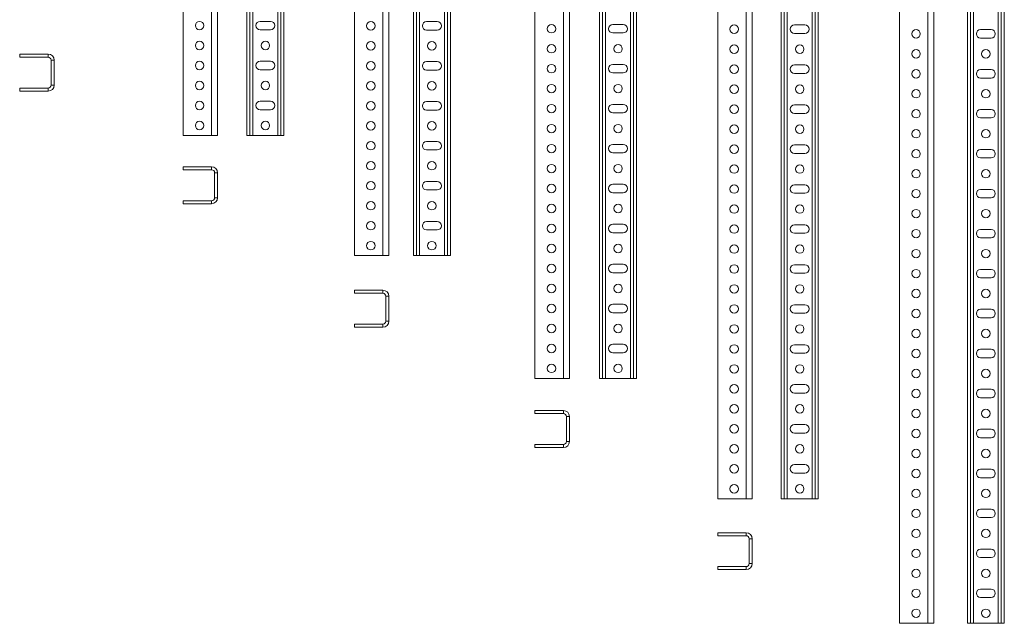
# Model space of a CAD drawing. Header units: millimetres. Extents: x -2 to 2565, y -5169 to 295.
# Tile 8 of 11: x 157 to 1143, y -1271 to -667. Entities that reach past the tile are written whole.
import ezdxf

# ---------------------------------------------------------------- set-up
doc = ezdxf.new("R2010")
doc.units = ezdxf.units.MM

msp = doc.modelspace()

# ---------------------------------------------------------------- linework, layer by layer
at = {"color": 7, "linetype": 'Continuous', "lineweight": 15}
for p, q in [((320.47, -62.39), (320.47, -782.39)), ((354.97, -62.39), (354.97, -782.39)), ((384.31, -62.39), (384.31, -782.39)), ((387.31, -62.39), (387.31, -782.39)), ((418.31, -62.39), (418.31, -782.39)), ((421.31, -62.39), (421.31, -782.39)), ((491.92, -62.66), (491.92, -902.66)), ((526.42, -62.66), (526.42, -902.66)), ((550.99, -62.66), (550.99, -902.66)), ((553.99, -62.66), (553.99, -902.66)), ((584.99, -62.66), (584.99, -902.66)), ((587.99, -62.66), (587.99, -902.66)), ((672.71, -65.51), (672.71, -1025.51)), ((707.21, -65.51), (707.21, -1025.51)), ((737.39, -65.51), (737.39, -1025.51)), ((740.39, -65.51), (740.39, -1025.51)), ((771.39, -65.51), (771.39, -1025.51)), ((774.39, -65.51), (774.39, -1025.51)), ((855.63, -66.01), (855.63, -1146.01)), ((890.13, -66.01), (890.13, -1146.01)), ((919.23, -66.01), (919.23, -1146.01)), ((922.23, -66.01), (922.23, -1146.01)), ((953.23, -66.01), (953.23, -1146.01)), ((956.23, -66.01), (956.23, -1146.01)), ((1037.66, -70.61), (1037.66, -1270.61)), ((1072.16, -70.61), (1072.16, -1270.61)), ((1105.56, -70.61), (1105.56, -1270.61)), ((1108.56, -70.61), (1108.56, -1270.61)), ((1139.56, -70.61), (1139.56, -1270.61)), ((1142.56, -70.61), (1142.56, -1270.61)), ((408.06, -668.14), (397.56, -668.14)), ((574.74, -668.41), (564.24, -668.41)), ((397.56, -676.64), (408.06, -676.64)), ((564.24, -676.91), (574.74, -676.91)), ((761.14, -671.26), (750.64, -671.26)), ((750.64, -679.76), (761.14, -679.76)), ((942.98, -671.76), (932.48, -671.76)), ((1129.31, -676.36), (1118.81, -676.36)), ((932.48, -680.26), (942.98, -680.26)), ((1118.81, -684.86), (1129.31, -684.86)), ((156.87, -703.98), (156.87, -700.98)), ((185.37, -700.98), (156.87, -700.98)), ((185.37, -703.98), (156.87, -703.98)), ((188.37, -731.98), (188.37, -706.98)), ((191.37, -731.98), (191.37, -706.98)), ((408.06, -708.14), (397.56, -708.14)), ((574.74, -708.41), (564.24, -708.41)), ((397.56, -716.64), (408.06, -716.64)), ((564.24, -716.91), (574.74, -716.91)), ((761.14, -711.26), (750.64, -711.26)), ((942.98, -711.76), (932.48, -711.76)), ((1129.31, -716.36), (1118.81, -716.36)), ((750.64, -719.76), (761.14, -719.76)), ((932.48, -720.26), (942.98, -720.26)), ((1118.81, -724.86), (1129.31, -724.86)), ((156.87, -737.98), (156.87, -734.98)), ((156.87, -734.98), (185.37, -734.98)), ((156.87, -737.98), (185.37, -737.98)), ((408.06, -748.14), (397.56, -748.14)), ((574.74, -748.41), (564.24, -748.41)), ((397.56, -756.64), (408.06, -756.64)), ((564.24, -756.91), (574.74, -756.91)), ((761.14, -751.26), (750.64, -751.26)), ((942.98, -751.76), (932.48, -751.76)), ((1129.31, -756.36), (1118.81, -756.36)), ((750.64, -759.76), (761.14, -759.76)), ((932.48, -760.26), (942.98, -760.26)), ((1118.81, -764.86), (1129.31, -764.86)), ((320.47, -782.39), (348.97, -782.39)), ((348.97, -782.39), (354.97, -782.39)), ((387.31, -782.39), (384.31, -782.39)), ((390.31, -782.39), (387.31, -782.39)), ((415.31, -782.39), (390.31, -782.39)), ((418.31, -782.39), (415.31, -782.39)), ((421.31, -782.39), (418.31, -782.39)), ((574.74, -788.41), (564.24, -788.41)), ((564.24, -796.91), (574.74, -796.91)), ((761.14, -791.26), (750.64, -791.26)), ((942.98, -791.76), (932.48, -791.76)), ((1129.31, -796.36), (1118.81, -796.36)), ((750.64, -799.76), (761.14, -799.76)), ((932.48, -800.26), (942.98, -800.26)), ((1118.81, -804.86), (1129.31, -804.86)), ((320.47, -816.7), (320.47, -813.7)), ((348.97, -813.7), (320.47, -813.7)), ((348.97, -816.7), (320.47, -816.7)), ((351.97, -844.7), (351.97, -819.7)), ((354.97, -844.7), (354.97, -819.7)), ((574.74, -828.41), (564.24, -828.41)), ((564.24, -836.91), (574.74, -836.91)), ((761.14, -831.26), (750.64, -831.26)), ((942.98, -831.76), (932.48, -831.76)), ((1129.31, -836.36), (1118.81, -836.36)), ((750.64, -839.76), (761.14, -839.76)), ((932.48, -840.26), (942.98, -840.26)), ((1118.81, -844.86), (1129.31, -844.86)), ((320.47, -850.7), (320.47, -847.7)), ((320.47, -847.7), (348.97, -847.7)), ((320.47, -850.7), (348.97, -850.7)), ((574.74, -868.41), (564.24, -868.41)), ((564.24, -876.91), (574.74, -876.91)), ((761.14, -871.26), (750.64, -871.26)), ((942.98, -871.76), (932.48, -871.76)), ((1129.31, -876.36), (1118.81, -876.36)), ((750.64, -879.76), (761.14, -879.76)), ((932.48, -880.26), (942.98, -880.26)), ((1118.81, -884.86), (1129.31, -884.86)), ((491.92, -902.66), (520.42, -902.66)), ((520.42, -902.66), (526.42, -902.66)), ((553.99, -902.66), (550.99, -902.66)), ((556.99, -902.66), (553.99, -902.66)), ((581.99, -902.66), (556.99, -902.66)), ((584.99, -902.66), (581.99, -902.66)), ((587.99, -902.66), (584.99, -902.66)), ((761.14, -911.26), (750.64, -911.26)), ((942.98, -911.76), (932.48, -911.76)), ((1129.31, -916.36), (1118.81, -916.36)), ((750.64, -919.76), (761.14, -919.76)), ((932.48, -920.26), (942.98, -920.26)), ((1118.81, -924.86), (1129.31, -924.86)), ((491.92, -940.24), (491.92, -937.24)), ((520.42, -937.24), (491.92, -937.24)), ((520.42, -940.24), (491.92, -940.24)), ((523.42, -968.24), (523.42, -943.24)), ((526.42, -968.24), (526.42, -943.24)), ((761.14, -951.26), (750.64, -951.26)), ((942.98, -951.76), (932.48, -951.76)), ((750.64, -959.76), (761.14, -959.76)), ((932.48, -960.26), (942.98, -960.26)), ((1129.31, -956.36), (1118.81, -956.36)), ((1118.81, -964.86), (1129.31, -964.86)), ((491.92, -974.24), (491.92, -971.24)), ((491.92, -971.24), (520.42, -971.24)), ((491.92, -974.24), (520.42, -974.24)), ((761.14, -991.26), (750.64, -991.26)), ((942.98, -991.76), (932.48, -991.76)), ((750.64, -999.76), (761.14, -999.76)), ((932.48, -1000.26), (942.98, -1000.26)), ((1129.31, -996.36), (1118.81, -996.36)), ((1118.81, -1004.86), (1129.31, -1004.86)), ((672.71, -1025.51), (701.21, -1025.51)), ((701.21, -1025.51), (707.21, -1025.51)), ((740.39, -1025.51), (737.39, -1025.51)), ((743.39, -1025.51), (740.39, -1025.51)), ((768.39, -1025.51), (743.39, -1025.51)), ((771.39, -1025.51), (768.39, -1025.51)), ((774.39, -1025.51), (771.39, -1025.51)), ((942.98, -1031.76), (932.48, -1031.76)), ((932.48, -1040.26), (942.98, -1040.26)), ((1129.31, -1036.36), (1118.81, -1036.36)), ((1118.81, -1044.86), (1129.31, -1044.86)), ((672.71, -1060.68), (672.71, -1057.68)), ((701.21, -1057.68), (672.71, -1057.68)), ((701.21, -1060.68), (672.71, -1060.68)), ((704.21, -1088.68), (704.21, -1063.68)), ((707.21, -1088.68), (707.21, -1063.68)), ((942.98, -1071.76), (932.48, -1071.76)), ((932.48, -1080.26), (942.98, -1080.26)), ((1129.31, -1076.36), (1118.81, -1076.36)), ((672.71, -1094.68), (672.71, -1091.68)), ((672.71, -1091.68), (701.21, -1091.68)), ((1118.81, -1084.86), (1129.31, -1084.86)), ((672.71, -1094.68), (701.21, -1094.68)), ((942.98, -1111.76), (932.48, -1111.76)), ((932.48, -1120.26), (942.98, -1120.26)), ((1129.31, -1116.36), (1118.81, -1116.36)), ((1118.81, -1124.86), (1129.31, -1124.86)), ((855.63, -1146.01), (884.13, -1146.01)), ((884.13, -1146.01), (890.13, -1146.01)), ((922.23, -1146.01), (919.23, -1146.01)), ((925.23, -1146.01), (922.23, -1146.01)), ((950.23, -1146.01), (925.23, -1146.01)), ((953.23, -1146.01), (950.23, -1146.01)), ((956.23, -1146.01), (953.23, -1146.01)), ((1129.31, -1156.36), (1118.81, -1156.36)), ((1118.81, -1164.86), (1129.31, -1164.86)), ((855.63, -1182.91), (855.63, -1179.91)), ((884.13, -1179.91), (855.63, -1179.91)), ((884.13, -1182.91), (855.63, -1182.91)), ((887.13, -1210.91), (887.13, -1185.91)), ((890.13, -1210.91), (890.13, -1185.91)), ((1129.31, -1196.36), (1118.81, -1196.36)), ((1118.81, -1204.86), (1129.31, -1204.86)), ((855.63, -1216.91), (855.63, -1213.91)), ((855.63, -1213.91), (884.13, -1213.91)), ((855.63, -1216.91), (884.13, -1216.91)), ((1129.31, -1236.36), (1118.81, -1236.36)), ((1118.81, -1244.86), (1129.31, -1244.86)), ((1037.66, -1270.61), (1066.16, -1270.61)), ((1066.16, -1270.61), (1072.16, -1270.61)), ((1108.56, -1270.61), (1105.56, -1270.61)), ((1111.56, -1270.61), (1108.56, -1270.61)), ((1136.56, -1270.61), (1111.56, -1270.61)), ((1139.56, -1270.61), (1136.56, -1270.61)), ((1142.56, -1270.61), (1139.56, -1270.61))]:
    msp.add_line(p, q, dxfattribs=at)
at = {"color": 8, "linetype": 'Continuous', "lineweight": 0}
for p, q in [((348.97, -62.39), (348.97, -782.39)), ((390.31, -62.39), (390.31, -782.39)), ((415.31, -62.39), (415.31, -782.39)), ((520.42, -62.66), (520.42, -902.66)), ((556.99, -62.66), (556.99, -902.66)), ((581.99, -62.66), (581.99, -902.66)), ((701.21, -65.51), (701.21, -1025.51)), ((743.39, -65.51), (743.39, -1025.51)), ((768.39, -65.51), (768.39, -1025.51)), ((884.13, -66.01), (884.13, -1146.01)), ((925.23, -66.01), (925.23, -1146.01)), ((950.23, -66.01), (950.23, -1146.01)), ((1066.16, -70.61), (1066.16, -1270.61)), ((1111.56, -70.61), (1111.56, -1270.61)), ((1136.56, -70.61), (1136.56, -1270.61)), ((185.37, -703.98), (185.37, -700.98)), ((191.37, -706.98), (188.37, -706.98)), ((185.37, -737.98), (185.37, -734.98)), ((188.37, -731.98), (191.37, -731.98)), ((348.97, -816.7), (348.97, -813.7)), ((354.97, -819.7), (351.97, -819.7)), ((351.97, -844.7), (354.97, -844.7)), ((348.97, -850.7), (348.97, -847.7)), ((520.42, -940.24), (520.42, -937.24)), ((526.42, -943.24), (523.42, -943.24)), ((520.42, -974.24), (520.42, -971.24)), ((523.42, -968.24), (526.42, -968.24)), ((701.21, -1060.68), (701.21, -1057.68)), ((707.21, -1063.68), (704.21, -1063.68)), ((701.21, -1094.68), (701.21, -1091.68)), ((704.21, -1088.68), (707.21, -1088.68)), ((884.13, -1182.91), (884.13, -1179.91)), ((890.13, -1185.91), (887.13, -1185.91)), ((887.13, -1210.91), (890.13, -1210.91)), ((884.13, -1216.91), (884.13, -1213.91))]:
    msp.add_line(p, q, dxfattribs=at)
at = {"color": 7, "linetype": 'Continuous', "lineweight": 15}
for centre in [(336.97, -672.39), (508.42, -672.66), (689.21, -675.51), (872.13, -676.01), (1054.16, -680.61), (336.97, -692.39), (402.81, -692.39), (508.42, -692.66), (569.49, -692.66), (689.21, -695.51), (755.89, -695.51), (872.13, -696.01), (937.73, -696.01), (1054.16, -700.61), (1124.06, -700.61), (336.97, -712.39), (508.42, -712.66), (689.21, -715.51), (872.13, -716.01), (1054.16, -720.61), (336.97, -732.39), (402.81, -732.39), (508.42, -732.66), (569.49, -732.66), (689.21, -735.51), (755.89, -735.51), (872.13, -736.01), (937.73, -736.01), (1054.16, -740.61), (1124.06, -740.61), (336.97, -752.39), (508.42, -752.66), (689.21, -755.51), (872.13, -756.01), (1054.16, -760.61), (336.97, -772.39), (402.81, -772.39), (508.42, -772.66), (569.49, -772.66), (689.21, -775.51), (755.89, -775.51), (872.13, -776.01), (937.73, -776.01), (1054.16, -780.61), (1124.06, -780.61), (508.42, -792.66), (689.21, -795.51), (872.13, -796.01), (1054.16, -800.61), (508.42, -812.66), (569.49, -812.66), (689.21, -815.51), (755.89, -815.51), (872.13, -816.01), (937.73, -816.01), (1054.16, -820.61), (1124.06, -820.61), (508.42, -832.66), (689.21, -835.51), (872.13, -836.01), (1054.16, -840.61), (508.42, -852.66), (569.49, -852.66), (689.21, -855.51), (755.89, -855.51), (872.13, -856.01), (937.73, -856.01), (1054.16, -860.61), (1124.06, -860.61), (508.42, -872.66), (689.21, -875.51), (872.13, -876.01), (1054.16, -880.61), (508.42, -892.66), (569.49, -892.66), (689.21, -895.51), (755.89, -895.51), (872.13, -896.01), (937.73, -896.01), (1054.16, -900.61), (1124.06, -900.61), (689.21, -915.51), (872.13, -916.01), (1054.16, -920.61), (689.21, -935.51), (755.89, -935.51), (872.13, -936.01), (937.73, -936.01), (1054.16, -940.61), (1124.06, -940.61), (689.21, -955.51), (872.13, -956.01), (1054.16, -960.61), (689.21, -975.51), (755.89, -975.51), (872.13, -976.01), (937.73, -976.01), (1054.16, -980.61), (1124.06, -980.61), (689.21, -995.51), (872.13, -996.01), (1054.16, -1000.61), (689.21, -1015.51), (755.89, -1015.51), (872.13, -1016.01), (937.73, -1016.01), (1054.16, -1020.61), (1124.06, -1020.61), (872.13, -1036.01), (1054.16, -1040.61), (872.13, -1056.01), (937.73, -1056.01), (1054.16, -1060.61), (1124.06, -1060.61), (872.13, -1076.01), (1054.16, -1080.61), (872.13, -1096.01), (937.73, -1096.01), (1054.16, -1100.61), (1124.06, -1100.61), (872.13, -1116.01), (1054.16, -1120.61), (872.13, -1136.01), (937.73, -1136.01), (1054.16, -1140.61), (1124.06, -1140.61), (1054.16, -1160.61), (1054.16, -1180.61), (1124.06, -1180.61), (1054.16, -1200.61), (1054.16, -1220.61), (1124.06, -1220.61), (1054.16, -1240.61), (1054.16, -1260.61), (1124.06, -1260.61)]:
    msp.add_circle(centre, 4.25, dxfattribs=at)
for centre, radius, start, end in [((397.56, -672.39), 4.25, 90, 270), ((408.06, -672.39), 4.25, 270, 90), ((564.24, -672.66), 4.25, 90, 270), ((574.74, -672.66), 4.25, 270, 90), ((750.64, -675.51), 4.25, 90, 270), ((761.14, -675.51), 4.25, 270, 90), ((932.48, -676.01), 4.25, 90, 270), ((942.98, -676.01), 4.25, 270, 90), ((1118.81, -680.61), 4.25, 90, 270), ((1129.31, -680.61), 4.25, 270, 90), ((185.37, -706.98), 6, 0, 90), ((185.37, -706.98), 3, 0, 90), ((397.56, -712.39), 4.25, 90, 270), ((408.06, -712.39), 4.25, 270, 90), ((564.24, -712.66), 4.25, 90, 270), ((574.74, -712.66), 4.25, 270, 90), ((750.64, -715.51), 4.25, 90, 270), ((761.14, -715.51), 4.25, 270, 90), ((932.48, -716.01), 4.25, 90, 270), ((942.98, -716.01), 4.25, 270, 90), ((1118.81, -720.61), 4.25, 90, 270), ((1129.31, -720.61), 4.25, 270, 90), ((185.37, -731.98), 6, 270, 0), ((185.37, -731.98), 3, 270, 0), ((397.56, -752.39), 4.25, 90, 270), ((408.06, -752.39), 4.25, 270, 90), ((564.24, -752.66), 4.25, 90, 270), ((574.74, -752.66), 4.25, 270, 90), ((750.64, -755.51), 4.25, 90, 270), ((761.14, -755.51), 4.25, 270, 90), ((932.48, -756.01), 4.25, 90, 270), ((942.98, -756.01), 4.25, 270, 90), ((1118.81, -760.61), 4.25, 90, 270), ((1129.31, -760.61), 4.25, 270, 90), ((564.24, -792.66), 4.25, 90, 270), ((574.74, -792.66), 4.25, 270, 90), ((750.64, -795.51), 4.25, 90, 270), ((761.14, -795.51), 4.25, 270, 90), ((932.48, -796.01), 4.25, 90, 270), ((942.98, -796.01), 4.25, 270, 90), ((1118.81, -800.61), 4.25, 90, 270), ((1129.31, -800.61), 4.25, 270, 90), ((348.97, -819.7), 6, 0, 90), ((348.97, -819.7), 3, 0, 90), ((564.24, -832.66), 4.25, 90, 270), ((574.74, -832.66), 4.25, 270, 90), ((750.64, -835.51), 4.25, 90, 270), ((761.14, -835.51), 4.25, 270, 90), ((932.48, -836.01), 4.25, 90, 270), ((942.98, -836.01), 4.25, 270, 90), ((1118.81, -840.61), 4.25, 90, 270), ((1129.31, -840.61), 4.25, 270, 90), ((348.97, -844.7), 6, 270, 0), ((348.97, -844.7), 3, 270, 0), ((564.24, -872.66), 4.25, 90, 270), ((574.74, -872.66), 4.25, 270, 90), ((750.64, -875.51), 4.25, 90, 270), ((761.14, -875.51), 4.25, 270, 90), ((932.48, -876.01), 4.25, 90, 270), ((942.98, -876.01), 4.25, 270, 90), ((1118.81, -880.61), 4.25, 90, 270), ((1129.31, -880.61), 4.25, 270, 90), ((750.64, -915.51), 4.25, 90, 270), ((761.14, -915.51), 4.25, 270, 90), ((932.48, -916.01), 4.25, 90, 270), ((942.98, -916.01), 4.25, 270, 90), ((1118.81, -920.61), 4.25, 90, 270), ((1129.31, -920.61), 4.25, 270, 90), ((520.42, -943.24), 6, 0, 90), ((520.42, -943.24), 3, 0, 90), ((750.64, -955.51), 4.25, 90, 270), ((761.14, -955.51), 4.25, 270, 90), ((932.48, -956.01), 4.25, 90, 270), ((942.98, -956.01), 4.25, 270, 90), ((1118.81, -960.61), 4.25, 90, 270), ((1129.31, -960.61), 4.25, 270, 90), ((520.42, -968.24), 6, 270, 0), ((520.42, -968.24), 3, 270, 0), ((750.64, -995.51), 4.25, 90, 270), ((761.14, -995.51), 4.25, 270, 90), ((932.48, -996.01), 4.25, 90, 270), ((942.98, -996.01), 4.25, 270, 90), ((1118.81, -1000.61), 4.25, 90, 270), ((1129.31, -1000.61), 4.25, 270, 90), ((932.48, -1036.01), 4.25, 90, 270), ((942.98, -1036.01), 4.25, 270, 90), ((1118.81, -1040.61), 4.25, 90, 270), ((1129.31, -1040.61), 4.25, 270, 90), ((701.21, -1063.68), 6, 0, 90), ((701.21, -1063.68), 3, 0, 90), ((932.48, -1076.01), 4.25, 90, 270), ((942.98, -1076.01), 4.25, 270, 90), ((1118.81, -1080.61), 4.25, 90, 270), ((1129.31, -1080.61), 4.25, 270, 90), ((701.21, -1088.68), 3, 270, 0), ((701.21, -1088.68), 6, 270, 0), ((932.48, -1116.01), 4.25, 90, 270), ((942.98, -1116.01), 4.25, 270, 90), ((1118.81, -1120.61), 4.25, 90, 270), ((1129.31, -1120.61), 4.25, 270, 90), ((1118.81, -1160.61), 4.25, 90, 270), ((1129.31, -1160.61), 4.25, 270, 90), ((884.13, -1185.91), 6, 0, 90), ((884.13, -1185.91), 3, 0, 90), ((1118.81, -1200.61), 4.25, 90, 270), ((1129.31, -1200.61), 4.25, 270, 90), ((884.13, -1210.91), 6, 270, 0), ((884.13, -1210.91), 3, 270, 0), ((1118.81, -1240.61), 4.25, 90, 270), ((1129.31, -1240.61), 4.25, 270, 90)]:
    msp.add_arc(centre, radius, start, end, dxfattribs=at)

doc.saveas('drawing.dxf')
